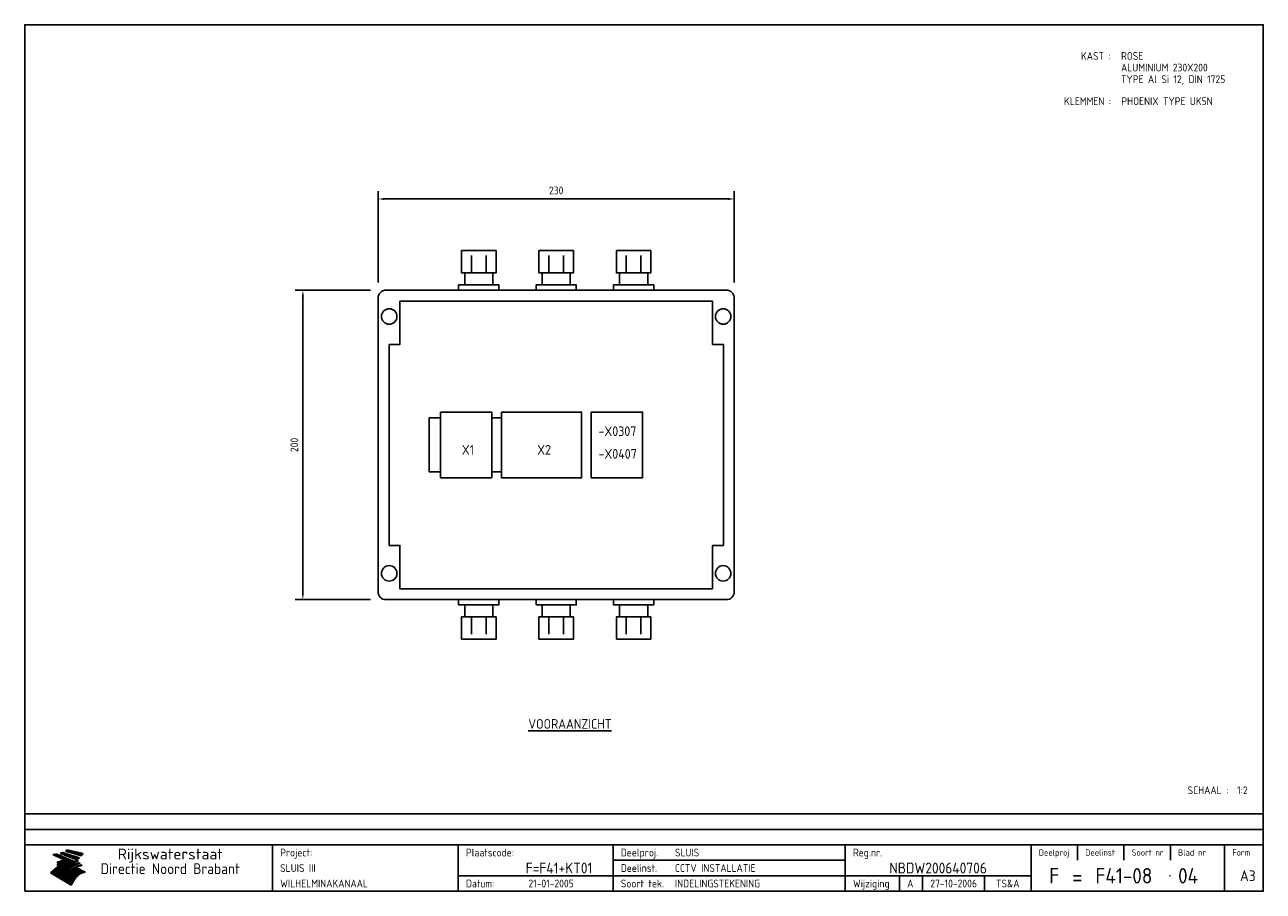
# Model space of a CAD drawing. Extents: x 20 to 820, y 20 to 580.
import ezdxf
from ezdxf.enums import TextEntityAlignment as Align

# ---------------------------------------------------------------- set-up
doc = ezdxf.new("R2010")
doc.units = 0
doc.header["$LTSCALE"] = 30
doc.header["$MEASUREMENT"] = 0
doc.layers.get('0').update_dxf_attribs({"linetype": 'CONTINUOUS'})
doc.layers.get('Defpoints').update_dxf_attribs({"linetype": 'CONTINUOUS'})
for name, color, linetype in [('0-25', 7, 'CONTINUOUS'), ('0-35', 2, 'CONTINUOUS'), ('0-50', 3, 'CONTINUOUS'), ('B-25', 7, 'CONTINUOUS'), ('B-35', 2, 'CONTINUOUS'), ('H-dim', 7, 'CONTINUOUS')]:
    doc.layers.add(name, color=color, linetype=linetype)
doc.styles.add('ISO', font='iso.shx')
doc.styles.get("Standard").update_dxf_attribs({"font": 'iso.shx'})
doc.dimstyles.get("Standard").update_dxf_attribs({"dimtxt": 0.18, "dimasz": 0.18, "dimexe": 0.18, "dimexo": 0.0625, "dimgap": 0.09, "dimtad": 0, "dimtih": 1, "dimtoh": 1, "dimdec": 4, "dimzin": 0, "dimdsep": 46, "dimtxsty": 'Standard', "dimcen": 0.09, "dimadec": 0, "dimazin": 0, "dimtfac": 1, "dimtdec": 4, "dimtofl": 0, "dimtmove": 0, "dimatfit": 3, "dimfxl": 0, "dimtolj": 1, "dimtzin": 0, "dimarcsym": 0})

# ---------------------------------------------------------------- blocks, each defined once
blk = doc.blocks.new('KADER-A3')
at = {"layer": '0-25'}
for p, q in [((410, 35), (10, 35)), ((410, 30), (10, 30)), ((350, 25), (350, 20)), ((365, 25), (365, 20)), ((380, 25), (380, 20)), ((200, 20), (275, 20)), ((150, 15), (335, 15)), ((292.5, 15), (292.5, 10)), ((300, 15), (300, 10)), ((320, 15), (320, 10))]:
    blk.add_line(p, q, dxfattribs=at)
at = {"layer": '0-25', "color": 7}
for p, q in [((19.1, 21.89), (25.12, 19)), ((19.1, 21.89), (25.12, 19)), ((19.17, 21.86), (20.7, 21.86)), ((19.29, 21.8), (20.83, 21.8)), ((19.4, 21.75), (20.96, 21.75)), ((19.52, 21.69), (21.09, 21.69)), ((19.64, 21.63), (21.22, 21.63)), ((19.74, 21.92), (20.56, 21.92)), ((19.75, 21.58), (21.36, 21.58)), ((19.87, 21.52), (21.49, 21.52)), ((19.99, 21.47), (21.62, 21.47)), ((20.11, 21.41), (21.75, 21.41)), ((20.22, 21.35), (21.88, 21.35)), ((20.25, 21.97), (20.43, 21.97)), ((20.34, 21.3), (22.02, 21.3)), ((20.38, 21.99), (26.02, 19.59)), ((20.38, 21.99), (26.02, 19.59)), ((20.46, 21.24), (22.15, 21.24)), ((20.57, 21.18), (22.28, 21.18)), ((20.69, 21.13), (22.41, 21.13)), ((20.81, 21.07), (22.55, 21.07)), ((20.92, 21.02), (22.68, 21.02)), ((21.04, 20.96), (22.81, 20.96)), ((21.16, 20.9), (22.94, 20.9)), ((21.27, 20.85), (23.07, 20.85)), ((21.39, 20.79), (23.21, 20.79)), ((21.47, 22.25), (26.83, 20.19)), ((21.47, 22.25), (26.83, 20.19)), ((21.49, 22.25), (23.07, 22.25)), ((21.51, 20.73), (23.34, 20.73)), ((21.6, 22.2), (23.25, 22.2)), ((21.63, 20.68), (23.47, 20.68)), ((21.65, 22.31), (22.89, 22.31)), ((21.74, 20.62), (23.6, 20.62)), ((21.75, 22.14), (23.42, 22.14)), ((21.8, 22.37), (22.71, 22.37)), ((21.86, 20.57), (23.73, 20.57)), ((21.9, 22.08), (23.6, 22.08)), ((21.94, 22.42), (22.53, 22.42)), ((21.98, 20.51), (23.87, 20.51)), ((22.04, 22.03), (23.78, 22.03)), ((22.06, 22.48), (22.36, 22.48)), ((22.09, 20.45), (24, 20.45)), ((22.18, 22.53), (27.65, 20.8)), ((22.18, 22.53), (27.65, 20.8)), ((22.19, 21.97), (23.96, 21.97)), ((22.21, 20.4), (24.13, 20.4)), ((22.33, 20.34), (24.26, 20.34)), ((22.34, 21.92), (24.13, 21.92)), ((22.37, 20), (23.08, 20)), ((22.44, 20.28), (24.4, 20.28)), ((22.48, 21.86), (24.31, 21.86)), ((22.49, 20.06), (23.04, 20.06)), ((22.56, 20.23), (24.53, 20.23)), ((22.61, 20.12), (22.93, 20.12)), ((22.63, 21.8), (24.49, 21.8)), ((22.68, 20.17), (24.66, 20.17)), ((22.71, 20.17), (22.82, 20.17)), ((23.11, 20.02), (22.77, 20.2)), ((23.11, 20.02), (22.77, 20.2)), ((22.78, 21.75), (24.67, 21.75)), ((22.79, 20.12), (24.79, 20.12)), ((22.91, 20.06), (24.92, 20.06)), ((22.92, 21.69), (24.85, 21.69)), ((23.03, 20), (25.06, 20)), ((23.07, 21.63), (25.02, 21.63)), ((23.14, 22.99), (28.22, 21.46)), ((23.14, 22.99), (28.22, 21.46)), ((23.15, 22.98), (25.33, 22.98)), ((23.22, 21.58), (25.2, 21.58)), ((23.23, 23.04), (25.09, 23.04)), ((23.32, 23.1), (24.84, 23.1)), ((23.34, 22.93), (25.57, 22.93)), ((23.36, 21.52), (25.38, 21.52)), ((23.4, 23.15), (24.6, 23.15)), ((23.49, 23.21), (24.36, 23.21)), ((23.51, 21.47), (25.56, 21.47)), ((23.52, 22.87), (25.81, 22.87)), ((23.57, 23.27), (24.12, 23.27)), ((23.64, 23.32), (23.87, 23.32)), ((23.66, 21.41), (25.74, 21.41)), ((23.7, 23.36), (28.82, 22.17)), ((23.7, 23.36), (28.82, 22.17)), ((23.71, 22.82), (26.06, 22.82)), ((23.8, 21.35), (25.91, 21.35)), ((23.9, 22.76), (26.3, 22.76)), ((23.95, 21.3), (26.09, 21.3)), ((24.09, 22.7), (26.54, 22.7)), ((24.09, 21.24), (26.27, 21.24)), ((24.24, 21.18), (26.45, 21.18)), ((24.27, 22.65), (26.78, 22.65)), ((24.39, 21.13), (26.62, 21.13)), ((24.46, 22.59), (27.03, 22.59)), ((24.53, 21.07), (26.8, 21.07)), ((24.65, 22.53), (27.27, 22.53)), ((24.68, 21.02), (26.98, 21.02)), ((24.83, 20.96), (27.16, 20.96)), ((24.84, 22.48), (27.51, 22.48)), ((24.97, 20.9), (27.34, 20.9)), ((25.02, 22.42), (27.75, 22.42)), ((25.12, 20.85), (27.51, 20.85)), ((25.21, 22.37), (28, 22.37)), ((25.27, 20.79), (27.63, 20.79)), ((25.4, 22.31), (28.24, 22.31)), ((25.41, 20.73), (27.57, 20.73)), ((25.56, 20.68), (27.51, 20.68)), ((25.58, 22.25), (28.48, 22.25)), ((25.71, 20.62), (27.44, 20.62)), ((25.77, 22.2), (28.72, 22.2)), ((25.85, 20.57), (27.37, 20.57)), ((25.96, 22.14), (28.79, 22.14)), ((26, 20.51), (27.29, 20.51)), ((26.15, 22.08), (28.75, 22.08)), ((26.15, 20.45), (27.22, 20.45)), ((26.29, 20.4), (27.14, 20.4)), ((26.33, 22.03), (28.71, 22.03)), ((26.44, 20.34), (27.06, 20.34)), ((26.52, 21.97), (28.66, 21.97)), ((26.59, 20.28), (26.97, 20.28)), ((26.71, 21.92), (28.62, 21.92)), ((26.73, 20.23), (26.89, 20.23)), ((26.9, 21.86), (28.57, 21.86)), ((27.08, 21.8), (28.52, 21.8)), ((27.27, 21.75), (28.48, 21.75)), ((27.46, 21.69), (28.43, 21.69)), ((27.65, 21.63), (28.38, 21.63)), ((27.83, 21.58), (28.33, 21.58)), ((28.02, 21.52), (28.28, 21.52)), ((28.21, 21.47), (28.22, 21.47)), ((20.58, 17.88), (18.3, 16)), ((20.58, 17.88), (18.3, 16)), ((24.94, 11.97), (18.3, 16)), ((24.94, 11.97), (18.3, 16)), ((18.31, 16.01), (20.96, 16.01)), ((18.38, 16.07), (21.46, 16.07)), ((18.45, 16.12), (21.88, 16.12)), ((18.52, 16.18), (22.15, 16.18)), ((18.59, 16.23), (22.38, 16.23)), ((18.65, 16.29), (22.58, 16.29)), ((18.72, 16.35), (22.75, 16.35)), ((18.79, 16.4), (22.91, 16.4)), ((18.86, 16.46), (20.6, 16.46)), ((18.93, 16.52), (20.6, 16.52)), ((18.99, 16.57), (20.6, 16.57)), ((19.06, 16.63), (20.6, 16.63)), ((19.13, 16.68), (20.6, 16.68)), ((19.2, 16.74), (20.6, 16.74)), ((19.27, 16.8), (20.6, 16.8)), ((19.33, 16.85), (21.07, 16.85)), ((19.4, 16.91), (21.55, 16.91)), ((19.47, 16.97), (21.88, 16.97)), ((19.54, 17.02), (22.13, 17.02)), ((19.61, 17.08), (22.34, 17.08)), ((19.67, 17.13), (20.6, 17.13)), ((19.74, 17.19), (20.6, 17.19)), ((19.81, 17.25), (20.6, 17.25)), ((19.88, 17.3), (20.6, 17.3)), ((19.95, 17.36), (20.6, 17.36)), ((20.01, 17.42), (20.6, 17.42)), ((20.08, 17.47), (20.93, 17.47)), ((20.15, 17.53), (21.26, 17.53)), ((20.22, 17.58), (21.51, 17.58)), ((20.29, 17.64), (21.72, 17.64)), ((20.35, 17.7), (21.9, 17.7)), ((20.42, 17.75), (22.07, 17.75)), ((20.49, 17.81), (22.22, 17.81)), ((20.56, 17.87), (22.36, 17.87)), ((20.6, 19.11), (20.58, 19.51)), ((20.6, 19.11), (20.58, 19.51)), ((20.58, 19.5), (22.09, 19.5)), ((20.58, 19.44), (21.95, 19.44)), ((20.59, 19.38), (21.79, 19.38)), ((20.59, 19.33), (21.62, 19.33)), ((20.59, 19.27), (21.42, 19.27)), ((20.6, 19.22), (21.2, 19.22)), ((20.6, 19.16), (20.93, 19.16)), ((20.6, 19.11), (20.69, 19.12)), ((20.6, 19.11), (20.69, 19.12)), ((20.6, 18.79), (20.77, 18.81)), ((20.6, 18.79), (20.77, 18.81)), ((20.6, 18.29), (20.6, 18.79)), ((20.6, 18.29), (20.6, 18.79)), ((20.6, 18.77), (22.46, 18.77)), ((20.6, 18.71), (22.33, 18.71)), ((20.6, 18.65), (22.19, 18.65)), ((20.6, 18.6), (22.04, 18.6)), ((20.6, 18.54), (21.87, 18.54)), ((20.6, 18.48), (21.68, 18.48)), ((20.6, 18.43), (21.46, 18.43)), ((20.6, 18.37), (21.21, 18.37)), ((20.6, 18.29), (20.88, 18.32)), ((20.6, 18.29), (20.88, 18.32)), ((20.6, 18.32), (20.87, 18.32)), ((20.6, 17.88), (20.86, 17.91)), ((20.6, 17.88), (20.86, 17.91)), ((20.6, 17.43), (20.97, 17.48)), ((20.6, 17.43), (20.97, 17.48)), ((20.6, 17.43), (20.6, 17.09)), ((20.6, 17.43), (20.6, 17.09)), ((20.6, 17.09), (21.26, 17.16)), ((20.6, 17.09), (21.26, 17.16)), ((20.6, 16.8), (21.37, 16.89)), ((20.6, 16.8), (21.37, 16.89)), ((20.6, 16.8), (20.6, 16.45)), ((20.6, 16.8), (20.6, 16.45)), ((20.6, 16.45), (21.56, 16.56)), ((20.6, 16.45), (21.56, 16.56)), ((20.6, 15.97), (21.67, 16.09)), ((20.6, 15.97), (21.67, 16.09)), ((20.7, 16.46), (23.06, 16.46)), ((20.9, 19.55), (22.23, 19.55)), ((20.9, 18.82), (22.59, 18.82)), ((20.98, 17.92), (22.5, 17.92)), ((21.02, 17.13), (22.53, 17.13)), ((21.19, 19.61), (22.35, 19.61)), ((21.2, 16.52), (23.2, 16.52)), ((21.32, 18.88), (22.71, 18.88)), ((21.32, 17.98), (22.62, 17.98)), ((21.42, 19.67), (22.47, 19.67)), ((21.47, 17.19), (22.7, 17.19)), ((21.59, 18.03), (22.74, 18.03)), ((21.61, 18.93), (22.82, 18.93)), ((21.62, 19.72), (22.59, 19.72)), ((21.72, 16.57), (23.32, 16.57)), ((21.77, 17.25), (22.85, 17.25)), ((21.8, 19.78), (22.69, 19.78)), ((21.8, 18.09), (22.85, 18.09)), ((21.84, 18.99), (22.92, 18.99)), ((21.96, 19.83), (22.79, 19.83)), ((21.99, 18.15), (22.95, 18.15)), ((22.01, 17.3), (22.99, 17.3)), ((22.03, 19.05), (23.03, 19.05)), ((22.1, 16.63), (23.44, 16.63)), ((22.11, 19.89), (22.89, 19.89)), ((22.16, 18.2), (23.05, 18.2)), ((22.21, 19.1), (23.12, 19.1)), ((22.21, 17.36), (23.12, 17.36)), ((22.24, 19.95), (22.99, 19.95)), ((22.31, 18.26), (23.15, 18.26)), ((22.36, 19.16), (23.22, 19.16)), ((22.38, 16.68), (23.56, 16.68)), ((22.39, 17.42), (23.24, 17.42)), ((22.45, 18.32), (23.24, 18.32)), ((22.51, 19.22), (23.3, 19.22)), ((22.56, 17.47), (23.36, 17.47)), ((22.59, 18.37), (23.33, 18.37)), ((22.6, 16.74), (23.66, 16.74)), ((22.64, 19.27), (23.39, 19.27)), ((22.71, 18.43), (23.42, 18.43)), ((22.71, 17.53), (23.47, 17.53)), ((22.77, 19.33), (23.47, 19.33)), ((22.79, 16.8), (23.77, 16.8)), ((22.83, 18.48), (23.5, 18.48)), ((22.84, 17.58), (23.57, 17.58)), ((22.89, 19.38), (23.55, 19.38)), ((22.94, 18.54), (23.58, 18.54)), ((22.96, 16.85), (23.86, 16.85)), ((22.97, 17.64), (23.67, 17.64)), ((23, 19.44), (23.63, 19.44)), ((23.04, 18.6), (23.66, 18.6)), ((23.1, 19.5), (23.72, 19.5)), ((23.1, 17.7), (23.77, 17.7)), ((23.12, 16.91), (23.96, 16.91)), ((23.14, 18.65), (23.74, 18.65)), ((23.15, 19.95), (25.19, 19.95)), ((23.21, 19.55), (23.8, 19.55)), ((23.21, 17.75), (23.86, 17.75)), ((23.21, 16.01), (28.9, 16.01)), ((23.24, 18.71), (23.82, 18.71)), ((23.26, 19.89), (25.32, 19.89)), ((23.26, 16.97), (24.05, 16.97)), ((23.3, 19.61), (23.88, 19.61)), ((23.32, 17.81), (23.95, 17.81)), ((23.33, 18.77), (23.91, 18.77)), ((23.37, 16.07), (29.08, 16.07)), ((23.38, 19.83), (25.45, 19.83)), ((23.39, 19.67), (23.81, 19.67)), ((23.39, 17.02), (24.14, 17.02)), ((23.42, 18.82), (23.99, 18.82)), ((23.42, 17.87), (24.03, 17.87)), ((23.45, 19.7), (23.58, 19.79)), ((23.45, 19.7), (23.58, 19.79)), ((23.48, 19.72), (23.7, 19.72)), ((23.5, 19.78), (25.58, 19.78)), ((23.51, 18.88), (24.07, 18.88)), ((23.51, 16.12), (29.27, 16.12)), ((23.52, 17.92), (24.11, 17.92)), ((23.52, 17.08), (24.22, 17.08)), ((23.54, 18.9), (24.3, 19.42)), ((23.54, 18.9), (24.3, 19.42)), ((23.56, 19.78), (23.59, 19.78)), ((23.56, 19.39), (23.9, 19.62)), ((23.56, 19.39), (23.9, 19.62)), ((23.58, 19.79), (23.9, 19.62)), ((23.58, 19.79), (23.9, 19.62)), ((23.59, 18.93), (24.15, 18.93)), ((23.61, 19.72), (25.72, 19.72)), ((23.62, 17.98), (24.2, 17.98)), ((23.63, 17.13), (24.3, 17.13)), ((23.65, 18.59), (24.62, 19.25)), ((23.65, 18.59), (24.62, 19.25)), ((29.41, 16.17), (23.65, 16.17)), ((23.67, 18.99), (24.23, 18.99)), ((23.71, 18.03), (24.28, 18.03)), ((23.73, 19.67), (25.85, 19.67)), ((23.75, 19.05), (24.32, 19.05)), ((23.75, 17.19), (24.38, 17.19)), ((23.77, 16.23), (29.47, 16.23)), ((23.79, 18.09), (24.36, 18.09)), ((23.83, 19.1), (24.4, 19.1)), ((23.85, 19.61), (25.98, 19.61)), ((23.85, 17.25), (24.46, 17.25)), ((23.88, 18.15), (24.44, 18.15)), ((23.89, 16.29), (29.36, 16.29)), ((23.92, 19.16), (24.48, 19.16)), ((23.94, 18.19), (25.23, 19.07)), ((23.94, 18.19), (25.23, 19.07)), ((23.95, 17.3), (24.55, 17.3)), ((23.96, 19.55), (25.96, 19.55)), ((23.96, 18.2), (24.53, 18.2)), ((24, 19.22), (24.56, 19.22)), ((24, 16.35), (29.24, 16.35)), ((24.04, 18.26), (24.61, 18.26)), ((24.05, 17.36), (24.63, 17.36)), ((24.06, 17.88), (25.34, 18.76)), ((24.06, 17.88), (25.34, 18.76)), ((24.08, 19.5), (25.88, 19.5)), ((24.08, 19.27), (24.58, 19.27)), ((24.11, 16.4), (29.13, 16.4)), ((24.13, 18.32), (24.69, 18.32)), ((24.14, 17.42), (24.71, 17.42)), ((24.16, 19.33), (24.47, 19.33)), ((24.2, 19.44), (25.79, 19.44)), ((24.21, 18.37), (24.77, 18.37)), ((24.21, 16.46), (29.02, 16.46)), ((24.23, 17.47), (24.79, 17.47)), ((24.24, 17.48), (25.52, 18.36)), ((24.24, 17.48), (25.52, 18.36)), ((24.25, 19.38), (24.36, 19.38)), ((24.29, 18.43), (24.85, 18.43)), ((24.3, 19.42), (24.62, 19.25)), ((24.3, 19.42), (24.62, 19.25)), ((24.31, 19.38), (25.71, 19.38)), ((24.31, 17.53), (24.87, 17.53)), ((24.31, 16.52), (28.91, 16.52)), ((24.35, 17.17), (25.64, 18.05)), ((24.35, 17.17), (25.64, 18.05)), ((24.37, 18.48), (24.94, 18.48)), ((24.39, 17.58), (24.96, 17.58)), ((24.4, 16.57), (28.79, 16.57)), ((24.43, 19.33), (25.62, 19.33)), ((24.45, 18.54), (25.02, 18.54)), ((24.47, 17.64), (25.04, 17.64)), ((24.49, 16.63), (28.68, 16.63)), ((24.54, 18.6), (25.1, 18.6)), ((24.55, 19.27), (25.54, 19.27)), ((24.56, 17.7), (25.12, 17.7)), ((24.57, 16.68), (28.57, 16.68)), ((24.62, 18.65), (25.18, 18.65)), ((24.63, 16.72), (25.91, 17.6)), ((24.63, 16.72), (25.91, 17.6)), ((24.64, 17.75), (25.2, 17.75)), ((24.66, 16.74), (28.45, 16.74)), ((24.67, 19.22), (25.45, 19.22)), ((24.7, 18.71), (25.27, 18.71)), ((24.72, 17.81), (25.29, 17.81)), ((24.74, 16.8), (28.34, 16.8)), ((24.78, 19.16), (25.37, 19.16)), ((24.78, 18.77), (25.34, 18.77)), ((24.8, 17.87), (25.37, 17.87)), ((24.82, 16.85), (28.23, 16.85)), ((24.87, 18.82), (25.4, 18.82)), ((24.89, 17.92), (25.45, 17.92)), ((24.9, 19.1), (25.28, 19.1)), ((24.9, 16.91), (28.11, 16.91)), ((24.95, 18.88), (25.45, 18.88)), ((24.97, 17.98), (25.53, 17.98)), ((24.99, 16.97), (28, 16.97)), ((25.02, 19.05), (25.2, 19.05)), ((25.03, 18.93), (25.51, 18.93)), ((25.05, 18.03), (25.61, 18.03)), ((25.07, 17.02), (27.89, 17.02)), ((25.11, 18.99), (25.57, 18.99)), ((26.02, 19.59), (25.12, 19)), ((26.02, 19.59), (25.12, 19)), ((25.13, 18.09), (25.68, 18.09)), ((25.15, 17.08), (27.77, 17.08)), ((25.19, 19.05), (25.63, 19.05)), ((25.21, 18.15), (25.75, 18.15)), ((25.23, 17.13), (27.66, 17.13)), ((25.26, 19.1), (25.7, 19.1)), ((25.3, 18.2), (25.82, 18.2)), ((25.31, 17.19), (27.55, 17.19)), ((25.33, 19.16), (25.77, 19.16)), ((25.38, 18.26), (25.89, 18.26)), ((25.39, 19.22), (25.85, 19.22)), ((25.4, 17.25), (27.43, 17.25)), ((25.46, 18.32), (25.97, 18.32)), ((25.47, 19.27), (25.93, 19.27)), ((25.48, 17.3), (27.32, 17.3)), ((25.54, 19.33), (26.03, 19.33)), ((25.54, 18.37), (26.06, 18.37)), ((25.56, 17.36), (27.21, 17.36)), ((25.62, 18.43), (26.14, 18.43)), ((25.63, 19.38), (26.13, 19.38)), ((25.64, 17.42), (27.1, 17.42)), ((25.7, 18.48), (26.24, 18.48)), ((25.72, 19.44), (26.24, 19.44)), ((25.73, 17.47), (26.98, 17.47)), ((25.79, 18.54), (26.34, 18.54)), ((25.81, 17.53), (26.87, 17.53)), ((25.82, 19.5), (26.36, 19.5)), ((25.89, 18.6), (26.46, 18.6)), ((25.89, 17.58), (26.76, 17.58)), ((25.93, 19.55), (26.53, 19.55)), ((25.96, 17.64), (26.64, 17.64)), ((25.99, 18.65), (26.58, 18.65)), ((26.04, 17.7), (26.59, 17.7)), ((26.06, 19.61), (26.85, 19.61)), ((26.1, 18.71), (26.72, 18.71)), ((26.12, 17.75), (26.67, 17.75)), ((26.2, 17.81), (26.76, 17.81)), ((26.21, 19.67), (27.23, 19.67)), ((26.23, 18.77), (26.89, 18.77)), ((26.29, 17.87), (26.86, 17.87)), ((26.37, 18.82), (27.09, 18.82)), ((26.39, 17.92), (26.97, 17.92)), ((26.44, 19.72), (27.18, 19.72)), ((26.49, 17.98), (27.09, 17.98)), ((26.53, 18.88), (27.34, 18.88)), ((26.56, 17.68), (29.54, 16.2)), ((26.56, 17.68), (29.54, 16.2)), ((26.6, 18.03), (27.22, 18.03)), ((26.72, 18.09), (27.38, 18.09)), ((26.73, 18.93), (27.66, 18.93)), ((26.85, 18.15), (27.56, 18.15)), ((26.99, 18.99), (27.9, 18.99)), ((27, 18.2), (27.8, 18.2)), ((27.13, 19.78), (27.25, 19.64)), ((27.13, 19.78), (27.25, 19.64)), ((27.18, 18.26), (28.13, 18.26)), ((27.26, 19.05), (27.84, 19.05)), ((27.39, 18.32), (28.47, 18.32)), ((27.7, 18.37), (28.49, 18.37)), ((27.78, 19.1), (27.93, 18.96)), ((27.78, 19.1), (27.93, 18.96)), ((28, 18.43), (28.44, 18.43)), ((28.29, 15.83), (29.54, 16.2)), ((28.29, 15.83), (29.54, 16.2)), ((28.39, 18.48), (28.54, 18.32)), ((28.39, 18.48), (28.54, 18.32)), ((29.54, 16.2), (29.45, 16.17)), ((29.54, 16.2), (29.45, 16.17)), ((29.46, 16.18), (29.47, 16.18)), ((18.38, 15.95), (20.6, 15.95)), ((18.47, 15.9), (20.6, 15.9)), ((18.57, 15.84), (20.6, 15.84)), ((18.66, 15.78), (20.6, 15.78)), ((18.75, 15.73), (20.6, 15.73)), ((18.85, 15.67), (20.6, 15.67)), ((18.94, 15.62), (20.6, 15.62)), ((19.03, 15.56), (27.83, 15.56)), ((19.12, 15.5), (27.75, 15.5)), ((19.22, 15.45), (27.66, 15.45)), ((19.31, 15.39), (27.58, 15.39)), ((19.4, 15.33), (27.5, 15.33)), ((19.49, 15.28), (27.43, 15.28)), ((19.59, 15.22), (27.36, 15.22)), ((19.68, 15.17), (27.29, 15.17)), ((19.77, 15.11), (27.22, 15.11)), ((19.86, 15.05), (27.15, 15.05)), ((19.96, 15), (27.09, 15)), ((20.05, 14.94), (27.02, 14.94)), ((20.14, 14.88), (26.96, 14.88)), ((20.24, 14.83), (26.9, 14.83)), ((20.33, 14.77), (26.84, 14.77)), ((20.42, 14.72), (26.79, 14.72)), ((20.51, 14.66), (26.73, 14.66)), ((20.6, 15.97), (20.6, 15.58)), ((20.6, 15.97), (20.6, 15.58)), ((20.6, 15.58), (21.95, 15.73)), ((20.6, 15.58), (21.95, 15.73)), ((20.61, 14.6), (26.68, 14.6)), ((20.7, 14.55), (26.62, 14.55)), ((20.79, 14.49), (26.57, 14.49)), ((20.88, 14.43), (26.52, 14.43)), ((20.94, 15.62), (27.92, 15.62)), ((20.98, 14.38), (26.47, 14.38)), ((21.07, 14.32), (26.42, 14.32)), ((21.16, 14.27), (26.38, 14.27)), ((21.25, 14.21), (26.33, 14.21)), ((21.35, 14.15), (26.29, 14.15)), ((21.44, 14.1), (26.24, 14.1)), ((21.45, 15.67), (28.01, 15.67)), ((21.53, 14.04), (26.2, 14.04)), ((21.63, 13.98), (26.16, 13.98)), ((21.72, 13.93), (26.12, 13.93)), ((21.81, 13.87), (26.08, 13.87)), ((21.9, 13.82), (26.04, 13.82)), ((21.96, 15.73), (28.11, 15.73)), ((22, 13.76), (26, 13.76)), ((22.09, 13.7), (25.96, 13.7)), ((22.18, 13.65), (25.93, 13.65)), ((22.27, 13.59), (25.89, 13.59)), ((22.34, 15.78), (28.21, 15.78)), ((22.37, 13.53), (25.86, 13.53)), ((22.46, 13.48), (25.82, 13.48)), ((22.55, 13.42), (25.79, 13.42)), ((22.62, 15.84), (28.33, 15.84)), ((22.65, 13.37), (25.76, 13.37)), ((22.74, 13.31), (25.73, 13.31)), ((22.83, 13.25), (25.69, 13.25)), ((22.84, 15.9), (28.52, 15.9)), ((22.92, 13.2), (25.66, 13.2)), ((23.02, 13.14), (25.63, 13.14)), ((23.04, 15.95), (28.71, 15.95)), ((23.11, 13.08), (25.59, 13.08)), ((23.2, 13.03), (25.56, 13.03)), ((23.29, 12.97), (25.53, 12.97)), ((23.39, 12.92), (25.5, 12.92)), ((23.48, 12.86), (25.46, 12.86)), ((23.57, 12.8), (25.43, 12.8)), ((23.66, 12.75), (25.4, 12.75)), ((23.76, 12.69), (25.36, 12.69)), ((23.85, 12.63), (25.33, 12.63)), ((23.94, 12.58), (25.3, 12.58)), ((24.04, 12.52), (25.26, 12.52)), ((24.13, 12.47), (25.23, 12.47)), ((24.22, 12.41), (25.2, 12.41)), ((24.31, 12.35), (25.17, 12.35)), ((24.41, 12.3), (25.13, 12.3)), ((24.5, 12.24), (25.1, 12.24)), ((24.59, 12.18), (25.07, 12.18)), ((24.68, 12.13), (25.03, 12.13)), ((24.78, 12.07), (25, 12.07)), ((24.87, 12.02), (24.97, 12.02)), ((24.94, 11.97), (25.81, 13.45)), ((24.94, 11.97), (25.81, 13.45))]:
    blk.add_line(p, q, dxfattribs=at)
for centre, radius, start, end in [((19.15, 29.7), 7.8, 269.6055, 279.0886), ((19.15, 29.7), 7.8, 269.6055, 279.0886), ((19.93, 25.38), 5.91, 276.3402, 298.7463), ((19.93, 25.38), 5.91, 276.3402, 298.7463), ((19.84, 25.09), 6.03, 278.129, 302.868), ((19.84, 25.09), 6.03, 278.129, 302.868), ((19.84, 27.26), 5.27, 288.0217, 296.3084), ((19.84, 27.26), 5.27, 288.0217, 296.3084), ((20.49, 27.56), 5.28, 300.0654, 307.393), ((20.49, 27.56), 5.28, 300.0654, 307.393), ((24.11, 24.7), 5.26, 301.1147, 312.2814), ((24.11, 24.7), 5.26, 301.1147, 312.2814), ((21.95, 27.32), 8.59, 316.9248, 323.1399), ((21.95, 27.32), 8.59, 316.9248, 323.1399), ((20.21, 23.78), 5.91, 273.6149, 304.3803), ((20.21, 23.78), 5.91, 273.6149, 304.3803), ((20.35, 24.56), 5.76, 274.164, 302.5474), ((20.35, 24.56), 5.76, 274.164, 302.5474), ((20.05, 24.28), 6.02, 277.9472, 305.7139), ((20.05, 24.28), 6.02, 277.9472, 305.7139), ((20.04, 23.49), 6.09, 278.8115, 306.4242), ((20.04, 23.49), 6.09, 278.8115, 306.4242), ((20.53, 23.07), 5.96, 277.0519, 304.973), ((20.53, 23.07), 5.96, 277.0519, 304.973), ((20.72, 22.76), 5.91, 276.3402, 304.3803), ((20.72, 22.76), 5.91, 276.3402, 304.3803), ((21.06, 22.34), 5.81, 274.9043, 303.1745), ((21.06, 22.34), 5.81, 274.9043, 303.1745), ((20.82, 22.06), 6.04, 278.1111, 305.8489), ((20.82, 22.06), 6.04, 278.1111, 305.8489), ((21.3, 21.6), 5.91, 276.3402, 304.3803), ((21.3, 21.6), 5.91, 276.3402, 304.3803), ((27.05, 17.17), 2.63, 107.4286, 133.7799), ((27.05, 17.17), 2.63, 107.4286, 133.7799), ((27.45, 16.91), 2.81, 110.4143, 138.7411), ((27.45, 16.91), 2.81, 110.4143, 138.7411), ((27.57, 15.64), 3.4, 98.1566, 126.9045), ((27.57, 15.64), 3.4, 98.1566, 126.9045), ((27.91, 15.54), 3.39, 100.5835, 132.088), ((27.91, 15.54), 3.39, 100.5835, 132.088), ((28.21, 14.74), 3.67, 95.7581, 128.7216), ((28.21, 14.74), 3.67, 95.7581, 128.7216), ((27.01, 16.84), 2.93, 87.7348, 104.8316), ((27.01, 16.84), 2.93, 87.7348, 104.8316), ((27.37, 15.71), 3.93, 91.7838, 103.2817), ((27.37, 15.71), 3.93, 91.7838, 103.2817), ((28.4, 15.05), 3.21, 96.3886, 125.0052), ((28.4, 15.05), 3.21, 96.3886, 125.0052), ((27.82, 16.31), 2.8, 90.634, 105.1984), ((27.82, 16.31), 2.8, 90.634, 105.1984), ((28.19, 15.04), 3.93, 93.8342, 103.2817), ((28.19, 15.04), 3.93, 93.8342, 103.2817), ((28.58, 15.69), 2.8, 93.8141, 105.1984), ((28.58, 15.69), 2.8, 93.8141, 105.1984), ((28.95, 14.41), 3.93, 96.0135, 103.2817), ((28.95, 14.41), 3.93, 96.0135, 103.2817), ((31.24, 10.26), 6.3, 117.9568, 149.6251), ((31.24, 10.26), 6.3, 117.9568, 149.6251)]:
    blk.add_arc(centre, radius, start, end, dxfattribs=at)
at = {"layer": '0-35'}
for p, q in [((90, 25), (90, 10)), ((150, 25), (150, 10)), ((200, 25), (200, 10)), ((275, 25), (275, 10)), ((335, 25), (335, 10)), ((397.5, 25), (397.5, 10))]:
    blk.add_line(p, q, dxfattribs=at)
at = {"layer": '0-50'}
for p, q in [((10, 25), (410, 25)), ((348.75, 15), (351.25, 15)), ((348.75, 13.5), (351.25, 13.5))]:
    blk.add_line(p, q, dxfattribs=at)
blk.add_lwpolyline([(10, 10), (410, 10), (410, 290), (10, 290)], close=True, dxfattribs=at)
at = {"layer": '0-50', "const_width": 0.25}
blk.add_lwpolyline([(379.75, 15, 1), (380, 15, 1)], format="xyb", close=True, dxfattribs=at)
at = {"layer": '0-25', "style": 'ISO'}
for s, height, p in [('Project:', 2.5, (92.5, 22.5)), ('Plaatscode:', 2.5, (152.5, 22.5)), ('Deelproj.', 2.5, (202.5, 22.5)), ('Reg.nr.', 2.5, (277.5, 22.5)), ('Deelproj', 2, (337.5, 22.5)), ('Deelinst', 2, (352.5, 22.5)), ('Soort nr', 2, (367.5, 22.5)), ('Blad nr', 2, (382.5, 22.5)), ('Form', 2, (400, 22.5)), ('Deelinst.', 2.5, (202.5, 17.5)), ('Datum:', 2.5, (152.5, 12.5)), ('Soort tek.', 2.5, (202.5, 12.5)), ('Wijziging', 2.5, (277.5, 12.5))]:
    blk.add_text(s, height=height, dxfattribs=at).set_placement(p, align=Align.MIDDLE_LEFT)
for tag, p in [('N', (220, 22.5)), ('B', (92.5, 17.5)), ('P', (220, 17.5)), ('C', (92.5, 12.5)), ('U', (220, 12.5)), ('REV', (295, 12.5))]:
    blk.add_attdef(tag, text='', height=2.5, dxfattribs=at).set_placement(p, align=Align.MIDDLE_LEFT)
for tag, p in [('W', (180, 12.5)), ('Z', (310, 12.5)), ('Y', (327.5, 12.5))]:
    blk.add_attdef(tag, text='', height=2.5, dxfattribs=at).set_placement(p, align=Align.MIDDLE)
at = {"layer": '0-35', "style": 'ISO', "width": 1.00614}
blk.add_text('Rijkswaterstaat', height=3.5, dxfattribs=at).set_placement((40, 20.28), (74, 20.28), align=Align.FIT)
at = {"layer": '0-35', "color": 2, "style": 'ISO', "width": 0.948867}
blk.add_text('Directie Noord Brabant', height=3.5, dxfattribs=at).set_placement((34.5, 15.53), (79.5, 15.53), align=Align.FIT)
at = {"layer": '0-35', "style": 'ISO'}
for tag, p in [('X', (178.5, 17.5)), ('FORM', (402.5, 15))]:
    blk.add_attdef(tag, text='', height=3.5, dxfattribs=at).set_placement(p, align=Align.MIDDLE_LEFT)
blk.add_attdef('RNR', text='', height=3.5, dxfattribs=at).set_placement((305, 17.5), align=Align.MIDDLE)
at = {"layer": '0-50', "style": 'ISO'}
for tag, p in [('M', (342.5, 15)), ('O', (365, 15))]:
    blk.add_attdef(tag, text='', height=5, dxfattribs=at).set_placement(p, align=Align.MIDDLE)
blk.add_attdef('Q', text='', height=5, dxfattribs=at).set_placement((382.5, 15), align=Align.MIDDLE_LEFT)
blk = doc.blocks.new('*D1')
at = {"layer": 'Defpoints', "color": 0}
for p in [(199.63, 408.46), (248.28, 408.46), (248.28, 208.46)]:
    blk.add_point(p, dxfattribs=at)
at = {"layer": 'H-dim'}
for p, q in [((243.28, 408.46), (194.63, 408.46)), ((199.63, 212.46), (199.63, 404.46)), ((243.28, 208.46), (194.63, 208.46))]:
    blk.add_line(p, q, dxfattribs=at)
for points in [[(198.97, 404.46), (200.3, 404.46), (199.63, 408.46)], [(198.97, 212.46), (200.3, 212.46), (199.63, 208.46)]]:
    blk.add_solid(points, dxfattribs=at)
at = {"layer": 'H-dim', "insert": (194.13, 308.46), "char_height": 5, "attachment_point": 5, "rotation": 90, "style": 'ISO'}
blk.add_mtext('\\A1;200', dxfattribs=at)
blk = doc.blocks.new('*D2')
at = {"layer": 'Defpoints', "color": 0}
for p in [(248.28, 467.39), (248.28, 408.46), (478.28, 408.46)]:
    blk.add_point(p, dxfattribs=at)
at = {"layer": 'H-dim'}
for p, q in [((248.28, 413.46), (248.28, 472.39)), ((478.28, 413.46), (478.28, 472.39)), ((474.28, 467.39), (252.28, 467.39))]:
    blk.add_line(p, q, dxfattribs=at)
for points in [[(252.28, 468.05), (252.28, 466.72), (248.28, 467.39)], [(474.28, 468.05), (474.28, 466.72), (478.28, 467.39)]]:
    blk.add_solid(points, dxfattribs=at)
at = {"layer": 'H-dim', "insert": (363.28, 472.89), "char_height": 5, "attachment_point": 5, "style": 'ISO'}
blk.add_mtext('\\A1;230', dxfattribs=at)

msp = doc.modelspace()

# ---------------------------------------------------------------- linework, layer by layer
at = {"layer": '0-25'}
for p, q in [((308.55, 419.64), (308.55, 430.79)), ((318.01, 419.64), (318.01, 430.79)), ((358.55, 419.64), (358.55, 430.79)), ((368.01, 419.64), (368.01, 430.79)), ((408.55, 419.64), (408.55, 430.79)), ((418.01, 419.64), (418.01, 430.79)), ((308.55, 197.29), (308.55, 186.14)), ((318.01, 197.29), (318.01, 186.14)), ((358.55, 197.29), (358.55, 186.14)), ((368.01, 197.29), (368.01, 186.14)), ((408.55, 197.29), (408.55, 186.14)), ((418.01, 197.29), (418.01, 186.14))]:
    msp.add_line(p, q, dxfattribs=at)
at = {"layer": '0-25', "color": 7}
msp.add_line((255.28, 373.46), (255.28, 243.46), dxfattribs=at)
at = {"layer": '0-25'}
for points in [[(302.14, 434.02), (324.41, 434.02), (324.41, 419.64), (302.14, 419.64)], [(352.14, 434.02), (374.41, 434.02), (374.41, 419.64), (352.14, 419.64)], [(402.14, 434.02), (424.41, 434.02), (424.41, 419.64), (402.14, 419.64)], [(300.27, 411.88), (326.28, 411.88), (326.28, 408.46), (300.27, 408.46)], [(350.27, 411.88), (376.28, 411.88), (376.28, 408.46), (350.27, 408.46)], [(400.27, 411.88), (426.28, 411.88), (426.28, 408.46), (400.27, 408.46)], [(300.27, 205.05), (326.28, 205.05), (326.28, 208.46), (300.27, 208.46)], [(350.27, 205.05), (376.28, 205.05), (376.28, 208.46), (350.27, 208.46)], [(400.27, 205.05), (426.28, 205.05), (426.28, 208.46), (400.27, 208.46)], [(302.14, 182.91), (324.41, 182.91), (324.41, 197.29), (302.14, 197.29)], [(352.14, 182.91), (374.41, 182.91), (374.41, 197.29), (352.14, 197.29)], [(402.14, 182.91), (424.41, 182.91), (424.41, 197.29), (402.14, 197.29)]]:
    msp.add_lwpolyline(points, close=True, dxfattribs=at)
for points in [[(322.37, 419.64), (322.37, 411.88), (304.18, 411.88), (304.18, 419.64)], [(372.37, 419.64), (372.37, 411.88), (354.18, 411.88), (354.18, 419.64)], [(422.37, 419.64), (422.37, 411.88), (404.18, 411.88), (404.18, 419.64)], [(322.37, 197.29), (322.37, 205.05), (304.18, 205.05), (304.18, 197.29)], [(372.37, 197.29), (372.37, 205.05), (354.18, 205.05), (354.18, 197.29)], [(422.37, 197.29), (422.37, 205.05), (404.18, 205.05), (404.18, 197.29)]]:
    msp.add_lwpolyline(points, dxfattribs=at)
at = {"layer": '0-25', "color": 7}
for points in [[(255.28, 373.46), (262.28, 373.46), (262.28, 401.46)], [(464.28, 401.46), (262.28, 401.46)], [(464.28, 401.46), (464.28, 373.46), (471.28, 373.46)], [(471.28, 243.46), (471.28, 373.46)], [(262.28, 215.46), (262.28, 243.46), (255.28, 243.46)], [(471.28, 243.46), (464.28, 243.46), (464.28, 215.46)], [(262.28, 215.46), (464.28, 215.46)]]:
    msp.add_lwpolyline(points, dxfattribs=at)
for points in [[(288.48, 329.71), (321.68, 329.71), (321.68, 287.21), (288.48, 287.21)], [(327.88, 329.71), (379.68, 329.71), (379.68, 287.21), (327.88, 287.21)], [(385.88, 329.71), (419.08, 329.71), (419.08, 287.21), (385.88, 287.21)]]:
    msp.add_lwpolyline(points, close=True, dxfattribs=at)
at = {"layer": '0-25'}
for centre in [(255.42, 391.47), (471.13, 391.47), (255.42, 225.45), (471.13, 225.45)]:
    msp.add_circle(centre, 5, dxfattribs=at)
at = {"layer": '0-35'}
for points in [[(281.28, 290.96), (288.48, 290.96), (288.48, 325.96), (281.28, 325.96)], [(321.68, 290.96), (327.88, 290.96), (327.88, 325.96), (321.68, 325.96)]]:
    msp.add_lwpolyline(points, close=True, dxfattribs=at)
at = {"layer": '0-50'}
msp.add_lwpolyline([(253.28, 208.46), (473.28, 208.46, 0.414214), (478.28, 213.46), (478.28, 403.46, 0.414214), (473.28, 408.46), (253.28, 408.46, 0.414214), (248.28, 403.46), (248.28, 213.46, 0.414214)], format="xyb", close=True, dxfattribs=at)

# ---------------------------------------------------------------- block references
ref = msp.add_blockref('KADER-A3', (0, 0), dxfattribs=dict(xscale=2, yscale=2, zscale=2))
ref.add_attrib('B', 'SLUIS III', dxfattribs={"layer": '0-25', "height": 5, "style": 'ISO'}).set_placement((185, 35), align=Align.MIDDLE_LEFT)
ref.add_attrib('C', 'WILHELMINAKANAAL', dxfattribs={"layer": '0-25', "height": 5, "style": 'ISO'}).set_placement((185, 25), align=Align.MIDDLE_LEFT)
ref.add_attrib('N', 'SLUIS', dxfattribs={"layer": '0-25', "height": 5, "style": 'ISO'}).set_placement((440, 45), align=Align.MIDDLE_LEFT)
ref.add_attrib('P', 'CCTV INSTALLATIE', dxfattribs={"layer": '0-25', "height": 5, "style": 'ISO'}).set_placement((440, 35), align=Align.MIDDLE_LEFT)
ref.add_attrib('U', 'INDELINGSTEKENING', dxfattribs={"layer": '0-25', "height": 5, "style": 'ISO'}).set_placement((440, 25), align=Align.MIDDLE_LEFT)
ref.add_attrib('M', 'F', dxfattribs={"layer": '0-50', "height": 10, "style": 'ISO'}).set_placement((685, 30), align=Align.MIDDLE)
ref.add_attrib('O', 'F41-08', dxfattribs={"layer": '0-50', "height": 10, "style": 'ISO'}).set_placement((730, 30), align=Align.MIDDLE)
ref.add_attrib('Q', '04', dxfattribs={"layer": '0-50', "height": 10, "style": 'ISO'}).set_placement((765, 30), align=Align.MIDDLE_LEFT)
ref.add_attrib('X', 'F=F41+KT01', dxfattribs={"layer": '0-35', "height": 7, "style": 'ISO'}).set_placement((343.62, 35), align=Align.MIDDLE_LEFT)
ref.add_attrib('RNR', 'NBDW200640706', dxfattribs={"layer": '0-35', "height": 7, "style": 'ISO'}).set_placement((610, 35), align=Align.MIDDLE)
ref.add_attrib('W', '21-01-2005', dxfattribs={"layer": '0-25', "height": 5, "style": 'ISO'}).set_placement((360, 25), align=Align.MIDDLE)
ref.add_attrib('FORM', 'A3', dxfattribs={"layer": '0-35', "height": 7, "style": 'ISO'}).set_placement((805, 30), align=Align.MIDDLE_LEFT)
ref.add_attrib('REV', 'A', dxfattribs={"layer": '0-25', "height": 5, "style": 'ISO'}).set_placement((590, 25), align=Align.MIDDLE_LEFT)
ref.add_attrib('Z', '27-10-2006', dxfattribs={"layer": '0-25', "height": 5, "style": 'ISO'}).set_placement((620, 25), align=Align.MIDDLE)
ref.add_attrib('Y', 'TS&A', dxfattribs={"layer": '0-25', "height": 5, "style": 'ISO'}).set_placement((655, 25), align=Align.MIDDLE)

# ---------------------------------------------------------------- texts
at = {"layer": 'B-25'}
for s, p in [('KAST :', (721.46, 557.33)), ('KLEMMEN :', (721.65, 528.09))]:
    msp.add_text(s, height=5, dxfattribs=at).set_placement(p, align=Align.RIGHT)
for s, p in [('ROSE', (728.16, 557.33)), ('ALUMINIUM 230X200', (728.16, 549.81)), ('TYPE Al Si 12, DIN 1725', (728.16, 542.3)), ('PHOENIX TYPE UK5N', (728.35, 528.09)), ('SCHAAL :  1:2', (771.17, 82.78))]:
    msp.add_text(s, height=5, dxfattribs=at).set_placement(p)
at = {"layer": 'B-35'}
for s, p in [('-X0307', (390.61, 314.21)), ('X1', (302.32, 302.18)), ('X2', (351.02, 302.18)), ('-X0407', (390.61, 299.55)), ('%%uVOORAANZICHT', (345.26, 125.01))]:
    msp.add_text(s, height=6.25, dxfattribs=at).set_placement(p)

# ---------------------------------------------------------------- dimensions: what is measured, and where the dimension line sits
at = {"layer": 'H-dim'}
dim = msp.add_linear_dim(base=(248.28, 467.39), p1=(478.28, 408.46), p2=(248.28, 408.46), dimstyle='Standard', override={"dimscale": 2, "dimtxt": 2.5, "dimasz": 2, "dimexe": 2.5, "dimexo": 2.5, "dimgap": 1.5, "dimtad": 1, "dimtih": 0, "dimtoh": 0, "dimdec": 0, "dimtxsty": 'ISO', "dimcen": -2.5, "dimclrd": 256, "dimclre": 256, "dimclrt": 256, "dimtfac": 0.75, "dimtdec": 0, "dimtix": 1, "dimtofl": 1, "dimtmove": 2, "dimtvp": 1.5, "dimlwd": 65535, "dimlwe": 65535}, dxfattribs=at)
dim.commit()
dim.dimension.update_dxf_attribs({"geometry": '*D2', "text_midpoint": (363.28, 472.89)})
dim = msp.add_linear_dim(base=(199.63, 408.46), p1=(248.28, 208.46), p2=(248.28, 408.46), angle=90, dimstyle='Standard', override={"dimscale": 2, "dimtxt": 2.5, "dimasz": 2, "dimexe": 2.5, "dimexo": 2.5, "dimgap": 1.5, "dimtad": 1, "dimtih": 0, "dimtoh": 0, "dimdec": 0, "dimtxsty": 'ISO', "dimcen": -2.5, "dimclrd": 256, "dimclre": 256, "dimclrt": 256, "dimtfac": 0.75, "dimtdec": 0, "dimtix": 1, "dimtofl": 1, "dimtmove": 2, "dimtvp": 1.5, "dimlwd": 65535, "dimlwe": 65535}, dxfattribs=at)
dim.commit()
dim.dimension.update_dxf_attribs({"geometry": '*D1', "text_midpoint": (194.13, 308.46)})

doc.saveas('drawing.dxf')
